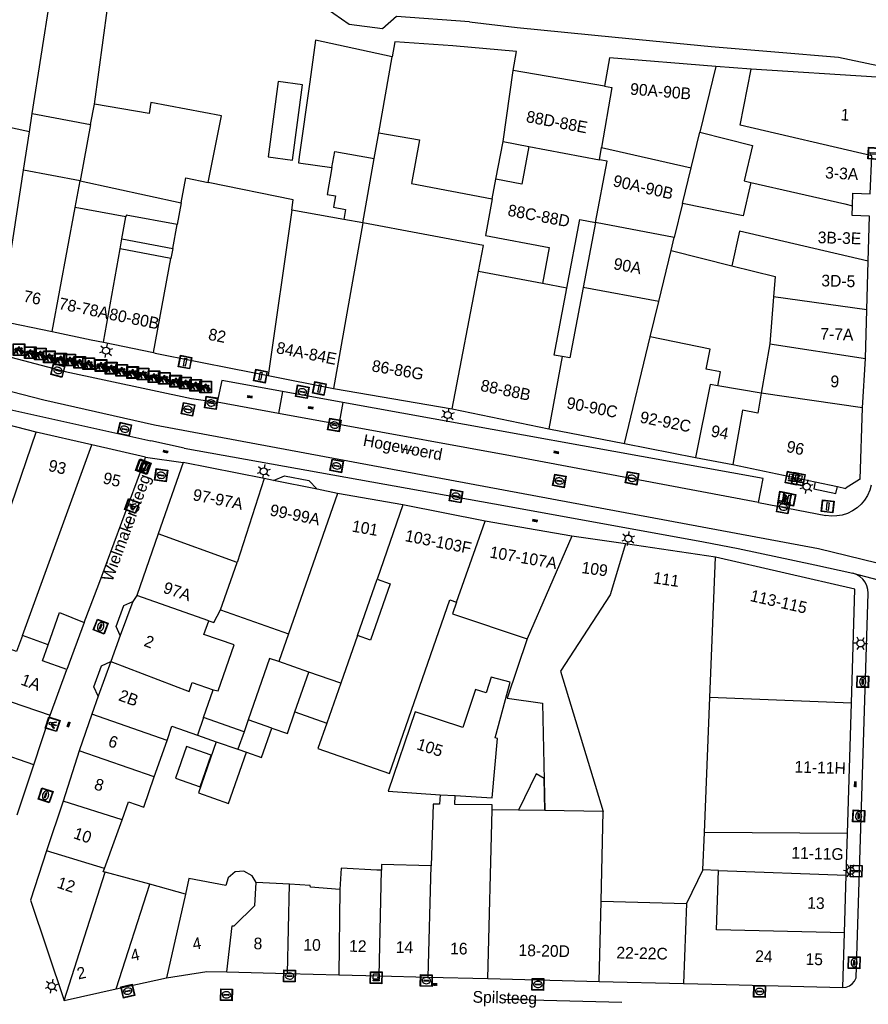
# Model space of a CAD drawing. Header units: metres. Extents: x 93870 to 95789, y 463036 to 464040.
# Tile 26 of 256: x 94074 to 94147, y 463385 to 463469. Entities that reach past the tile are written whole.
import ezdxf
from ezdxf.enums import TextEntityAlignment as Align

# ---------------------------------------------------------------- set-up
doc = ezdxf.new("R2010")
doc.units = ezdxf.units.M
doc.header["$LTSCALE"] = 25.4
for name, color, linetype in [('B_BEBOUWINGSGRENS_0', 1, 'Continuous'), ('B_LUIFEL_1', 200, 'Continuous'), ('B_OVERBOUWLIJN_LIJN_1', 7, 'Continuous'), ('B_TUSSENMUUR_0', 7, 'Continuous'), ('Q_BETAALAUTOMAAT_0', 7, 'Continuous'), ('Q_BRANDKRAAN_0', 5, 'Continuous'), ('Q_CAI-KAST_0', 10, 'Continuous'), ('Q_ELEKTRAKAST_0', 7, 'Continuous'), ('Q_FIETSENREK_0', 6, 'Continuous'), ('Q_INSPECTIE_OF_RIOOLPUT_0', 253, 'Continuous'), ('Q_KOLK_0', 254, 'Continuous'), ('Q_LICHTMAST_0', 2, 'Continuous'), ('Q_LICHTPUNT_1', 7, 'Continuous'), ('Q_STRAATNAAMBORD_0', 7, 'Continuous'), ('Q_VERKEERSBORDPAAL_0', 40, 'Continuous'), ('Q_WATERLEIDINGPUT_0', 5, 'Continuous'), ('S_GBKN_SYMBOOL_OV_GROOT_0', 7, 'Continuous'), ('T_MUUR_30CM_0', 10, 'Continuous'), ('V_WEGGRENS_0', 7, 'Continuous'), ('W_KADEMUUR_30CM_0', 10, 'Continuous'), ('W_WATERGRENS_0', 5, 'Continuous'), ('Z_GBKN_HUISNUMMER_0', 252, 'Continuous'), ('Z_STRAATNAAM_0', 252, 'Continuous')]:
    doc.layers.add(name, color=color, linetype=linetype)
doc.layers.add('Q_PAAL_STEEN_0', color=7, linetype='Continuous', true_color=0xa97373)

# ---------------------------------------------------------------- blocks, each defined once
blk = doc.blocks.new('Q_STRAATNAAMBORD')
for points in [[(-0.5, 0.5), (0.5, 0.5), (0.5, -0.5), (-0.5, -0.5)], [(-0.369, 0.22), (0.358, 0.22), (0.358, -0.214), (-0.369, -0.214)]]:
    blk.add_lwpolyline(points, close=True)
for points in [[(-0.442, 0.464), (0.438, 0.464, -0.414214), (0.459, 0.442), (0.459, -0.437, -0.414214), (0.438, -0.459), (-0.442, -0.459, -0.414214), (-0.463, -0.437), (-0.463, 0.442), (-0.463, 0.444), (-0.463, 0.446), (-0.463, 0.448), (-0.462, 0.45), (-0.461, 0.451), (-0.46, 0.453), (-0.459, 0.455), (-0.458, 0.456), (-0.457, 0.457), (-0.456, 0.459), (-0.454, 0.46), (-0.453, 0.461), (-0.451, 0.462), (-0.449, 0.462), (-0.447, 0.463), (-0.446, 0.463), (-0.444, 0.464), (-0.442, 0.464)], [(-0.287, 0.16), (0.281, 0.16, -0.414214), (0.303, 0.139), (0.303, -0.134, -0.414214), (0.281, -0.156), (-0.287, -0.156, -0.414214), (-0.308, -0.134), (-0.308, 0.139), (-0.308, 0.14), (-0.308, 0.142), (-0.307, 0.144), (-0.307, 0.146), (-0.306, 0.148), (-0.305, 0.149), (-0.304, 0.151), (-0.303, 0.152), (-0.302, 0.154), (-0.3, 0.155), (-0.299, 0.156), (-0.297, 0.157), (-0.296, 0.158), (-0.294, 0.159), (-0.292, 0.159), (-0.29, 0.16), (-0.288, 0.16), (-0.287, 0.16)]]:
    blk.add_lwpolyline(points, format="xyb")
blk = doc.blocks.new('Q_CAI-KAST')
for points in [[(-0.5, 0.5), (0.5, 0.5), (0.5, -0.5), (-0.5, -0.5)], [(-0.262, 0.264), (0.25, 0.264), (0.25, 0.187), (-0.262, 0.187)], [(-0.262, 0.107), (0.25, 0.107), (0.25, -0.332), (-0.262, -0.332)]]:
    blk.add_lwpolyline(points, close=True)
blk.add_lwpolyline([(-0.442, 0.464), (0.438, 0.464, -0.414214), (0.459, 0.442), (0.459, -0.437, -0.414214), (0.438, -0.459), (-0.442, -0.459, -0.414214), (-0.463, -0.437), (-0.463, 0.442), (-0.463, 0.444), (-0.463, 0.446), (-0.463, 0.448), (-0.462, 0.45), (-0.461, 0.451), (-0.46, 0.453), (-0.459, 0.455), (-0.458, 0.456), (-0.457, 0.457), (-0.456, 0.459), (-0.454, 0.46), (-0.453, 0.461), (-0.451, 0.462), (-0.449, 0.462), (-0.447, 0.463), (-0.446, 0.463), (-0.444, 0.464), (-0.442, 0.464)], format="xyb")
blk.add_circle((-0.177, -0.034), 0.0354)
blk = doc.blocks.new('Q_ELEKTRAKAST')
for points in [[(-0.5, 0.5), (0.5, 0.5), (0.5, -0.5), (-0.5, -0.5)], [(-0.262, 0.264), (0.25, 0.264), (0.25, 0.187), (-0.262, 0.187)], [(-0.262, 0.107), (0.25, 0.107), (0.25, -0.332), (-0.262, -0.332)]]:
    blk.add_lwpolyline(points, close=True)
blk.add_lwpolyline([(-0.442, 0.464), (0.438, 0.464, -0.414214), (0.459, 0.442), (0.459, -0.437, -0.414214), (0.438, -0.459), (-0.442, -0.459, -0.414214), (-0.463, -0.437), (-0.463, 0.442), (-0.463, 0.444), (-0.463, 0.446), (-0.463, 0.448), (-0.462, 0.45), (-0.461, 0.451), (-0.46, 0.453), (-0.459, 0.455), (-0.458, 0.456), (-0.457, 0.457), (-0.456, 0.459), (-0.454, 0.46), (-0.453, 0.461), (-0.451, 0.462), (-0.449, 0.462), (-0.447, 0.463), (-0.446, 0.463), (-0.444, 0.464), (-0.442, 0.464)], format="xyb")
blk.add_lwpolyline([(-0.177, 0.001, -1), (-0.177, -0.069, -1)], format="xyb", close=True)
blk.add_lwpolyline([(0.044, 0.088), (-0.056, -0.112), (0.044, -0.112), (-0.056, -0.312)])
blk = doc.blocks.new('Q_LICHTMAST')
for points in [[(-0.26, 0.15), (-0.52, 0.3)], [(0, 0.3), (0, 0.6)], [(0.26, 0.15), (0.52, 0.3)], [(-0.26, -0.15), (-0.52, -0.3)], [(0, -0.3), (0, -0.6)], [(0.26, -0.15), (0.52, -0.3)]]:
    blk.add_lwpolyline(points)
blk.add_circle((0, 0), 0.3)
blk = doc.blocks.new('Q_VERKEERSBORDPAAL')
for points in [[(-0.5, 0.5), (0.5, 0.5), (0.5, -0.5), (-0.5, -0.5)], [(-0.08, 0.333), (0.071, 0.333), (0.071, -0.329), (-0.08, -0.329)]]:
    blk.add_lwpolyline(points, close=True)
blk.add_lwpolyline([(-0.442, 0.464), (0.438, 0.464, -0.414214), (0.459, 0.442), (0.459, -0.437, -0.414214), (0.438, -0.459), (-0.442, -0.459, -0.414214), (-0.463, -0.437), (-0.463, 0.442), (-0.463, 0.444), (-0.463, 0.446), (-0.463, 0.448), (-0.462, 0.45), (-0.461, 0.451), (-0.46, 0.453), (-0.459, 0.455), (-0.458, 0.456), (-0.457, 0.457), (-0.456, 0.459), (-0.454, 0.46), (-0.453, 0.461), (-0.451, 0.462), (-0.449, 0.462), (-0.447, 0.463), (-0.446, 0.463), (-0.444, 0.464), (-0.442, 0.464)], format="xyb")
blk = doc.blocks.new('Q_PAAL_STEEN')
for points in [[(-0.5, 0.5), (0.5, 0.5), (0.5, -0.5), (-0.5, -0.5)], [(-0.08, 0.333), (0.071, 0.333), (0.071, -0.329), (-0.08, -0.329)]]:
    blk.add_lwpolyline(points, close=True)
blk.add_lwpolyline([(-0.442, 0.464), (0.438, 0.464, -0.414214), (0.459, 0.442), (0.459, -0.437, -0.414214), (0.438, -0.459), (-0.442, -0.459, -0.414214), (-0.463, -0.437), (-0.463, 0.442), (-0.463, 0.444), (-0.463, 0.446), (-0.463, 0.448), (-0.462, 0.45), (-0.461, 0.451), (-0.46, 0.453), (-0.459, 0.455), (-0.458, 0.456), (-0.457, 0.457), (-0.456, 0.459), (-0.454, 0.46), (-0.453, 0.461), (-0.451, 0.462), (-0.449, 0.462), (-0.447, 0.463), (-0.446, 0.463), (-0.444, 0.464), (-0.442, 0.464)], format="xyb")
blk = doc.blocks.new('Q_KOLK')
blk.add_lwpolyline([(-0.5, 0.5), (0.5, 0.5), (0.5, -0.5), (-0.5, -0.5)], close=True)
for points in [[(-0.442, 0.464), (0.438, 0.464, -0.414214), (0.459, 0.442), (0.459, -0.437, -0.414214), (0.438, -0.459), (-0.442, -0.459, -0.414214), (-0.463, -0.437), (-0.463, 0.442, -0.414214), (-0.442, 0.464)], [(-0.345, 0.105, 0.380426), (-0.276, -0.18)], [(-0.008, 0.266, 0.240218), (-0.345, 0.105)], [(-0.194, 0.045, 0.853344), (-0.194, -0.032)], [(0.331, 0.111, 0.240191), (-0.008, 0.266)], [(0.185, -0.032, 0.849746), (0.185, 0.045)], [(0.267, -0.176, 0.380426), (0.331, 0.111)], [(-0.276, -0.18, 0.148452), (0.012, -0.257)], [(0.012, -0.257, 0.131742), (0.267, -0.176)]]:
    blk.add_lwpolyline(points, format="xyb")
for points in [[(-0.194, 0.045), (0.185, 0.045)], [(0.185, -0.032), (-0.194, -0.032)]]:
    blk.add_lwpolyline(points)
blk = doc.blocks.new('Q_INSPECTIE_OF_RIOOLPUT')
blk.add_lwpolyline([(-0.5, 0.5), (0.5, 0.5), (0.5, -0.5), (-0.5, -0.5)], close=True)
for points in [[(-0.442, 0.464), (0.438, 0.464, -0.414214), (0.459, 0.442), (0.459, -0.437, -0.414214), (0.438, -0.459), (-0.442, -0.459, -0.414214), (-0.463, -0.437), (-0.463, 0.442), (-0.463, 0.444), (-0.463, 0.446), (-0.463, 0.448), (-0.462, 0.45), (-0.461, 0.451), (-0.46, 0.453), (-0.459, 0.455), (-0.458, 0.456), (-0.457, 0.457), (-0.456, 0.459), (-0.454, 0.46), (-0.453, 0.461), (-0.451, 0.462), (-0.449, 0.462), (-0.447, 0.463), (-0.446, 0.463), (-0.444, 0.464), (-0.442, 0.464)], [(-0.345, 0.105, 0.380426), (-0.276, -0.18)], [(-0.008, 0.266, 0.240218), (-0.345, 0.105)], [(-0.194, 0.045, 0.853344), (-0.194, -0.032)], [(0.331, 0.111, 0.240191), (-0.008, 0.266)], [(0.185, -0.032, 0.849746), (0.185, 0.045)], [(0.267, -0.176, 0.380426), (0.331, 0.111)], [(-0.276, -0.18, 0.148452), (0.012, -0.257)], [(0.012, -0.257, 0.131742), (0.267, -0.176)]]:
    blk.add_lwpolyline(points, format="xyb")
for points in [[(-0.194, 0.045), (0.185, 0.045)], [(0.185, -0.032), (-0.194, -0.032)]]:
    blk.add_lwpolyline(points)
blk = doc.blocks.new('Q_WATERLEIDINGPUT')
blk.add_lwpolyline([(-0.5, 0.5), (0.5, 0.5), (0.5, -0.5), (-0.5, -0.5)], close=True)
for points in [[(-0.442, 0.464), (0.438, 0.464, -0.414214), (0.459, 0.442), (0.459, -0.437, -0.414214), (0.438, -0.459), (-0.442, -0.459, -0.414214), (-0.463, -0.437), (-0.463, 0.442), (-0.463, 0.444), (-0.463, 0.446), (-0.463, 0.448), (-0.462, 0.45), (-0.461, 0.451), (-0.46, 0.453), (-0.459, 0.455), (-0.458, 0.456), (-0.457, 0.457), (-0.456, 0.459), (-0.454, 0.46), (-0.453, 0.461), (-0.451, 0.462), (-0.449, 0.462), (-0.447, 0.463), (-0.446, 0.463), (-0.444, 0.464), (-0.442, 0.464)], [(-0.345, 0.105, 0.380426), (-0.276, -0.18)], [(-0.008, 0.266, 0.240218), (-0.345, 0.105)], [(-0.194, 0.045, 0.853344), (-0.194, -0.032)], [(0.331, 0.111, 0.240191), (-0.008, 0.266)], [(0.185, -0.032, 0.849746), (0.185, 0.045)], [(0.267, -0.176, 0.380426), (0.331, 0.111)], [(-0.276, -0.18, 0.148452), (0.012, -0.257)], [(0.012, -0.257, 0.131742), (0.267, -0.176)]]:
    blk.add_lwpolyline(points, format="xyb")
for points in [[(-0.194, 0.045), (0.185, 0.045)], [(0.185, -0.032), (-0.194, -0.032)]]:
    blk.add_lwpolyline(points)
blk = doc.blocks.new('Q_BRANDKRAAN')
blk.add_lwpolyline([(-0.5, 0.5), (0.5, 0.5), (0.5, -0.5), (-0.5, -0.5)], close=True)
for points in [[(-0.442, 0.464), (0.438, 0.464, -0.414214), (0.459, 0.442), (0.459, -0.437, -0.414214), (0.438, -0.459), (-0.442, -0.459, -0.414214), (-0.463, -0.437), (-0.463, 0.442), (-0.463, 0.444), (-0.463, 0.446), (-0.463, 0.448), (-0.462, 0.45), (-0.461, 0.451), (-0.46, 0.453), (-0.459, 0.455), (-0.458, 0.456), (-0.457, 0.457), (-0.456, 0.459), (-0.454, 0.46), (-0.453, 0.461), (-0.451, 0.462), (-0.449, 0.462), (-0.447, 0.463), (-0.446, 0.463), (-0.444, 0.464), (-0.442, 0.464)], [(-0.345, 0.105, 0.380426), (-0.276, -0.18)], [(-0.008, 0.266, 0.240218), (-0.345, 0.105)], [(-0.194, 0.045, 0.853344), (-0.194, -0.032)], [(0.331, 0.111, 0.240191), (-0.008, 0.266)], [(0.185, -0.032, 0.849746), (0.185, 0.045)], [(0.267, -0.176, 0.380426), (0.331, 0.111)], [(-0.276, -0.18, 0.148452), (0.012, -0.257)], [(0.012, -0.257, 0.131742), (0.267, -0.176)]]:
    blk.add_lwpolyline(points, format="xyb")
for points in [[(-0.194, 0.045), (0.185, 0.045)], [(0.185, -0.032), (-0.194, -0.032)]]:
    blk.add_lwpolyline(points)
blk = doc.blocks.new('Q_FIETSENREK')
for points in [[(-0.5, 0.5), (0.5, 0.5), (0.5, -0.5), (-0.5, -0.5)], [(-0.063, 0.145), (0.184, 0.054), (0.037, -0.093)]]:
    blk.add_lwpolyline(points, close=True)
for points in [[(-0.442, 0.464), (0.438, 0.464, -0.414214), (0.459, 0.442), (0.459, -0.437, -0.414214), (0.438, -0.459), (-0.442, -0.459, -0.414214), (-0.463, -0.437), (-0.463, 0.442), (-0.463, 0.444), (-0.463, 0.446), (-0.463, 0.448), (-0.462, 0.45), (-0.461, 0.451), (-0.46, 0.453), (-0.459, 0.455), (-0.458, 0.456), (-0.457, 0.457), (-0.456, 0.459), (-0.454, 0.46), (-0.453, 0.461), (-0.451, 0.462), (-0.449, 0.462), (-0.447, 0.463), (-0.446, 0.463), (-0.444, 0.464), (-0.442, 0.464)], [(-0.181, 0.106, 0.847256), (-0.324, -0.144)], [(-0.193, 0.075, 0.842492), (-0.305, -0.118)], [(-0.171, 0.065, 0.053288), (-0.193, 0.075)], [(-0.185, -0.134, 0.502492), (-0.147, 0.044)], [(-0.149, 0.089, 0.06236), (-0.181, 0.106)], [(-0.165, -0.161, 0.494489), (-0.125, 0.068)], [(-0.324, -0.144, 0.089606), (-0.421, -0.348)], [(-0.296, -0.162, 0.110942), (-0.375, -0.348)], [(-0.294, -0.105, 0.006942), (-0.305, -0.118)], [(-0.296, -0.162, 0.02458), (-0.283, -0.168)], [(-0.212, -0.105, 0.381614), (-0.294, -0.105)], [(-0.283, -0.168, 0.148109), (-0.198, -0.173)], [(-0.223, -0.136, 0.533998), (-0.276, -0.136)], [(-0.276, -0.136, 0.009682), (-0.271, -0.138)], [(-0.271, -0.138, 0.120201), (-0.218, -0.144)], [(-0.218, -0.144, 0.003554), (-0.223, -0.136)], [(-0.185, -0.134, 0.017985), (-0.212, -0.105)], [(-0.122, -0.348, 0.075837), (-0.198, -0.173)], [(-0.075, -0.348, 0.094234), (-0.165, -0.161)], [(0.095, -0.16, 0.385208), (0.186, -0.333)], [(0.209, -0.054, 0.224648), (0.108, -0.128)], [(0.126, -0.171, 0.376993), (0.197, -0.303)], [(0.212, -0.086, 0.20829), (0.139, -0.139)], [(0.186, -0.333, 1), (0.287, -0.06)], [(0.197, -0.303, 1), (0.276, -0.09)], [(0.287, -0.06, 0.086253), (0.238, -0.051)], [(0.276, -0.09, 0.079305), (0.241, -0.083)]]:
    blk.add_lwpolyline(points, format="xyb")
for points in [[(-0.171, 0.065), (-0.263, -0.038), (-0.239, -0.059), (-0.147, 0.044)], [(0.081, 0.221), (-0.003, 0.252), (-0.149, 0.089)], [(-0.125, 0.068), (-0.086, 0.111), (0.018, -0.131), (0.095, -0.16)], [(0.238, -0.051), (0.229, 0.053), (0.261, 0.093), (0.302, 0.078), (0.314, 0.11), (0.192, 0.155), (0.18, 0.123), (0.231, 0.104), (0.207, 0.076), (-0.04, 0.167), (0, 0.216), (0.07, 0.191), (0.081, 0.221)], [(0.209, -0.054), (0.199, 0.029), (0.057, -0.108)], [(-0.421, -0.348), (-0.375, -0.348)], [(-0.122, -0.348), (-0.075, -0.348)], [(0.057, -0.108), (0.108, -0.128)], [(0.126, -0.171), (0.253, -0.218), (0.241, -0.083)], [(0.139, -0.139), (0.222, -0.17), (0.212, -0.086)]]:
    blk.add_lwpolyline(points)
blk = doc.blocks.new('Q_LICHTPUNT')
for points in [[(-0.5, 0.5), (0.5, 0.5), (0.5, -0.5), (-0.5, -0.5)], [(-0.463, 0.464), (0.459, 0.464), (0.459, -0.459), (-0.463, -0.459)], [(-0.123, 0.08), (-0.077, 0.051), (-0.255, -0.233), (-0.301, -0.204)], [(-0.033, 0.032), (0.021, 0.032), (0.021, -0.303), (-0.033, -0.303)], [(0.075, 0.051), (0.121, 0.079), (0.293, -0.209), (0.247, -0.236)]]:
    blk.add_lwpolyline(points, close=True)
blk.add_circle((-0.002, 0.21), 0.103)
blk = doc.blocks.new('Q_BETAALAUTOMAAT')
blk.add_lwpolyline([(-0.5, 0.5), (0.5, 0.5), (0.5, -0.5), (-0.5, -0.5)], close=True)
for points in [[(-0.442, 0.464), (0.438, 0.464, -0.414214), (0.459, 0.442), (0.459, -0.437, -0.414214), (0.438, -0.459), (-0.442, -0.459, -0.414214), (-0.463, -0.437), (-0.463, 0.442), (-0.463, 0.444), (-0.463, 0.446), (-0.463, 0.448), (-0.462, 0.45), (-0.461, 0.451), (-0.46, 0.453), (-0.459, 0.455), (-0.458, 0.456), (-0.457, 0.457), (-0.456, 0.459), (-0.454, 0.46), (-0.453, 0.461), (-0.451, 0.462), (-0.449, 0.462), (-0.447, 0.463), (-0.446, 0.463), (-0.444, 0.464), (-0.442, 0.464)], [(-0.203, 0.032, 0.050902), (-0.201, -0.03)], [(-0.002, 0.295, 0.299915), (-0.19, 0.099)], [(-0.112, 0.032, 0.069027), (-0.112, -0.03)], [(0.002, 0.2, 0.158079), (-0.093, 0.099)], [(0.146, 0.286, 0.138529), (-0.002, 0.295)], [(0.137, 0.201, 0.200552), (0.002, 0.2)], [(-0.185, -0.097, 0.345501), (0.016, -0.284)], [(-0.091, -0.097, 0.158478), (0.007, -0.196)], [(0.007, -0.196, 0.260272), (0.133, -0.183)], [(0.016, -0.284, 0.17253), (0.151, -0.265)]]:
    blk.add_lwpolyline(points, format="xyb")
for points in [[(-0.203, 0.032), (-0.268, 0.032), (-0.268, 0.099)], [(-0.268, 0.099), (-0.19, 0.099)], [(0.057, 0.032), (-0.112, 0.032)], [(-0.093, 0.099), (0.057, 0.099)], [(0.057, 0.099), (0.057, 0.032)], [(0.146, 0.286), (0.137, 0.201)], [(-0.185, -0.097), (-0.268, -0.097), (-0.268, -0.03)], [(-0.268, -0.03), (-0.201, -0.03)], [(-0.112, -0.03), (0.057, -0.03)], [(0.057, -0.097), (-0.091, -0.097)], [(0.057, -0.03), (0.057, -0.097)], [(0.133, -0.183), (0.151, -0.265)]]:
    blk.add_lwpolyline(points)
blk = doc.blocks.new('S_GBKN_SYMBOOL_OV_GROOT')
for points in [[(-0.21875, 0.0625), (0.21875, 0.0625)], [(-0.21875, 0), (0.21875, 0)], [(-0.1875, 0.0625), (-0.1875, 0)], [(-0.125, 0.09375), (-0.125, 0.0625)], [(-0.125, 0), (-0.125, -0.0625)], [(-0.0625, 0.0625), (-0.0625, 0)], [(0, 0.09375), (0, 0.0625)], [(0, 0), (0, -0.0625)], [(0.0625, 0.0625), (0.0625, 0)], [(0.125, 0.09375), (0.125, 0.0625)], [(0.125, 0), (0.125, -0.0625)], [(0.1875, 0.0625), (0.1875, 0)], [(-0.21875, -0.0625), (0.21875, -0.0625)], [(-0.1875, -0.0625), (-0.1875, -0.09375)], [(-0.0625, -0.0625), (-0.0625, -0.09375)], [(0.0625, -0.0625), (0.0625, -0.09375)], [(0.1875, -0.0625), (0.1875, -0.09375)]]:
    blk.add_lwpolyline(points)

msp = doc.modelspace()

# ---------------------------------------------------------------- linework, layer by layer
at = {"layer": 'B_BEBOUWINGSGRENS_0'}
for p, q in [((94080.87, 463462.03), (94081.999, 463470.253)), ((94136.957, 463465.025), (94133.943, 463465.27)), ((94124.443, 463463.582), (94116.65, 463464.929)), ((94147.704, 463464.346), (94136.957, 463465.025)), ((94075.326, 463459.684), (94075.563, 463461.237)), ((94075.563, 463461.237), (94080.551, 463460.312)), ((94080.551, 463460.312), (94079.661, 463455.511)), ((94090.6, 463455.36), (94091.72, 463461.05)), ((94074.827, 463456.407), (94075.326, 463459.684)), ((94104.783, 463457.397), (94105.171, 463459.583)), ((94131.842, 463456.599), (94132.584, 463459.659)), ((94132.584, 463459.659), (94137.095, 463458.524)), ((94115.176, 463455.631), (94115.782, 463458.85)), ((94115.782, 463458.85), (94117.995, 463458.433)), ((94103.813, 463451.92), (94104.783, 463457.397)), ((94079.661, 463455.511), (94074.827, 463456.407)), ((94131.104, 463453.553), (94131.842, 463456.599)), ((94079.236, 463453.222), (94079.661, 463455.511)), ((94079.661, 463455.511), (94088.294, 463453.63)), ((94088.294, 463453.63), (94087.946, 463451.757)), ((94083.573, 463452.418), (94079.236, 463453.222)), ((94102.179, 463452.209), (94097.724, 463452.999)), ((94083.226, 463450.542), (94083.573, 463452.418)), ((94123.671, 463451.932), (94122.628, 463446.398)), ((94087.569, 463449.734), (94087.946, 463451.757)), ((94083.067, 463449.682), (94083.226, 463450.542)), ((94083.226, 463450.542), (94087.569, 463449.734)), ((94087.409, 463448.874), (94083.067, 463449.682)), ((94087.569, 463449.734), (94087.409, 463448.874)), ((94129.079, 463445.194), (94130.135, 463449.555)), ((94130.135, 463449.555), (94135.313, 463448.255)), ((94146.85, 463444.488), (94146.964, 463448.626)), ((94119.149, 463446.731), (94113.694, 463447.75)), ((94128.352, 463442.193), (94129.079, 463445.194)), ((94138.885, 463445.604), (94138.57, 463441.577)), ((94146.735, 463440.336), (94146.85, 463444.488)), ((94072.868, 463443.54), (94077.273, 463442.636)), ((94081.659, 463441.711), (94085.916, 463440.85)), ((94138.57, 463441.577), (94137.838, 463437.358)), ((94146.485, 463436.116), (94146.735, 463440.336)), ((94095.709, 463438.89), (94101.306, 463437.77)), ((94101.306, 463437.77), (94111.428, 463436.021)), ((94137.838, 463437.358), (94134.127, 463438.002)), ((94111.428, 463436.021), (94119.686, 463434.331)), ((94146.293, 463430.025), (94146.485, 463436.116)), ((94075.891, 463434.044), (94071.157, 463435.272)), ((94119.686, 463434.331), (94126.143, 463433.078)), ((94080.642, 463432.968), (94075.891, 463434.044)), ((94085.241, 463431.898), (94080.642, 463432.968)), ((94126.143, 463433.078), (94132.224, 463431.89)), ((94132.224, 463431.89), (94135.412, 463431.267)), ((94088.451, 463431.453), (94086.328, 463425.37)), ((94095.384, 463430.082), (94088.451, 463431.453)), ((94135.412, 463431.267), (94142.438, 463429.793)), ((94142.438, 463429.793), (94144.337, 463429.394)), ((94107.227, 463427.831), (94101.643, 463428.813)), ((94114.246, 463426.443), (94107.227, 463427.831)), ((94121.658, 463425.158), (94114.246, 463426.443)), ((94086.328, 463425.37), (94084.486, 463420.091)), ((94126.251, 463424.518), (94121.658, 463425.158)), ((94133.935, 463423.379), (94126.251, 463424.518)), ((94145.835, 463420.643), (94133.935, 463423.379)), ((94103.335, 463416.675), (94105.015, 463421.491)), ((94105.015, 463421.491), (94106.125, 463421.104)), ((94145.536, 463410.912), (94145.835, 463420.643)), ((94111.226, 463419.727), (94111.801, 463419.534)), ((94091.648, 463418.863), (94097.464, 463416.833)), ((94097.464, 463416.833), (94096.633, 463414.453)), ((94095.843, 463414.728), (94094.014, 463409.487)), ((94096.633, 463414.453), (94095.843, 463414.728)), ((94077.083, 463409.893), (94078.513, 463413.774)), ((94090.193, 463409.672), (94091.024, 463412.053)), ((94145.193, 463399.772), (94145.536, 463410.912)), ((94075.698, 463405.642), (94077.083, 463409.893)), ((94080.646, 463409.974), (94079.587, 463406.842)), ((94097.992, 463410.152), (94100.726, 463409.198)), ((94093.657, 463408.464), (94090.193, 463409.672)), ((94094.014, 463409.487), (94093.657, 463408.464)), ((94089.673, 463408.18), (94091.282, 463407.618)), ((94085.992, 463404.612), (94087.08, 463407.729)), ((94091.282, 463407.618), (94093.137, 463406.971)), ((94079.587, 463406.842), (94078.22, 463402.551)), ((94093.137, 463406.971), (94093.865, 463406.717)), ((94074.283, 463401.362), (94075.698, 463405.642)), ((94078.22, 463402.551), (94076.791, 463398.291)), ((94117.1, 463401.765), (94114.84, 463401.8)), ((94119.36, 463401.73), (94117.1, 463401.765)), ((94145.084, 463396.232), (94145.193, 463399.772)), ((94076.791, 463398.291), (94075.418, 463394.101)), ((94085.597, 463395.444), (94081.781, 463396.476)), ((94097.54, 463395.454), (94094.702, 463395.585)), ((94144.933, 463391.299), (94145.084, 463396.232)), ((94088.643, 463394.6), (94085.597, 463395.444)), ((94075.418, 463394.101), (94078.28, 463385.51)), ((94144.789, 463386.627), (94144.933, 463391.299)), ((94092.184, 463387.957), (94097.381, 463387.826)), ((94082.744, 463386.505), (94087.03, 463387.46)), ((94097.381, 463387.826), (94101.755, 463387.716)), ((94101.755, 463387.716), (94105.197, 463387.629)), ((94105.197, 463387.629), (94109.396, 463387.523)), ((94109.396, 463387.523), (94114.484, 463387.395)), ((94114.484, 463387.395), (94123.982, 463387.155)), ((94123.982, 463387.155), (94131.205, 463386.973)), ((94078.28, 463385.51), (94082.744, 463386.505))]:
    msp.add_line(p, q, dxfattribs=at)
for points in [[(94106.32, 463466.07), (94099.77, 463467.5), (94099.27, 463463.952)], [(94116.65, 463464.929), (94116.917, 463466.547), (94111.5, 463467.025), (94106.549, 463467.365), (94106.32, 463466.07)], [(94133.943, 463465.27), (94124.862, 463466.01), (94124.443, 463463.582)], [(94099.27, 463463.952), (94098.367, 463457.551), (94098.296, 463457.043), (94101.167, 463456.638)], [(94091.72, 463461.05), (94085.69, 463462.18), (94085.54, 463461.26), (94080.87, 463462.03)], [(94105.171, 463459.583), (94108.649, 463459.003), (94107.965, 463455.261), (94114.863, 463453.964)], [(94117.995, 463458.433), (94117.389, 463455.214), (94115.176, 463455.631)], [(94137.095, 463458.524), (94136.385, 463455.492), (94136.942, 463455.364)], [(94145.621, 463453.373), (94145.66, 463454.443), (94147.123, 463454.387), (94147.288, 463457.628)], [(94101.167, 463456.638), (94100.759, 463454.338), (94101.48, 463454.21), (94101.308, 463453.238), (94102.33, 463453.057), (94102.179, 463452.209)], [(94097.724, 463452.999), (94097.85, 463453.88), (94090.6, 463455.36)], [(94136.942, 463455.364), (94136.286, 463452.507), (94131.104, 463453.553)], [(94114.863, 463453.964), (94114.274, 463450.837), (94119.724, 463449.812), (94119.149, 463446.731)], [(94146.964, 463448.626), (94147.071, 463452.49), (94145.59, 463452.545), (94145.621, 463453.373)], [(94087.946, 463451.757), (94083.601, 463452.566), (94083.573, 463452.418)], [(94113.694, 463447.75), (94114.113, 463449.982), (94103.813, 463451.92)], [(94121.226, 463446.344), (94122.325, 463452.183), (94123.671, 463451.932)], [(94135.313, 463448.255), (94139.02, 463447.324), (94138.885, 463445.604)], [(94120.821, 463440.502), (94120.151, 463440.628), (94121.226, 463446.344)], [(94122.628, 463446.398), (94121.492, 463440.376), (94120.821, 463440.502)], [(94077.273, 463442.636), (94080.592, 463441.936), (94081.659, 463441.711)], [(94134.127, 463438.002), (94134.36, 463439.187), (94133.123, 463439.434), (94133.463, 463441.133), (94128.352, 463442.193)], [(94085.916, 463440.85), (94086.063, 463440.78), (94092.965, 463439.428), (94093.685, 463439.287), (94095.709, 463438.89)], [(94079.991, 463417.786), (94081.26, 463421.065), (94085.183, 463431.638), (94085.241, 463431.898)], [(94101.643, 463428.813), (94099.893, 463429.176), (94096.173, 463429.923), (94095.384, 463430.082)], [(94144.337, 463429.394), (94145.062, 463429.242), (94145.088, 463429.313), (94146.217, 463430.027), (94146.293, 463430.025)], [(94106.125, 463421.104), (94104.445, 463416.287), (94103.335, 463416.675)], [(94084.486, 463420.091), (94084.158, 463419.598), (94083.083, 463416.673), (94082.264, 463414.452)], [(94100.726, 463409.198), (94099.969, 463407.03), (94106.072, 463404.901), (94111.226, 463419.727)], [(94111.801, 463419.534), (94111.471, 463418.543), (94117.84, 463416.39)], [(94076.916, 463415.89), (94077.898, 463418.645), (94079.991, 463417.786)], [(94090.64, 463417.943), (94091.084, 463417.804), (94091.648, 463418.863)], [(94092.819, 463415.879), (94090.235, 463416.781), (94090.64, 463417.943)], [(94078.513, 463413.774), (94076.429, 463414.527), (94076.916, 463415.89)], [(94091.024, 463412.053), (94091.452, 463411.961), (94092.819, 463415.879)], [(94117.84, 463416.39), (94116.14, 463411.34), (94119.14, 463410.9), (94119.36, 463401.73)], [(94082.264, 463414.452), (94081.183, 463411.507), (94080.646, 463409.974)], [(94115.107, 463407.943), (94116.399, 463412.711), (94114.761, 463413.138), (94114.331, 463411.798), (94113.42, 463412.076), (94112.345, 463408.84), (94108.28, 463410.16)], [(94096.037, 463408.781), (94097.354, 463408.321), (94097.992, 463410.152)], [(94108.28, 463410.16), (94105.96, 463403.38), (94110.4, 463403.08)], [(94087.08, 463407.729), (94087.501, 463408.938), (94089.673, 463408.18)], [(94093.865, 463406.717), (94095.159, 463406.266), (94096.037, 463408.781)], [(94091.282, 463407.618), (94089.756, 463403.245), (94092.339, 463402.344), (94093.865, 463406.717)], [(94111.69, 463403.01), (94114.86, 463402.81), (94115.3, 463407.88), (94115.107, 463407.943)], [(94090.859, 463406.463), (94088.734, 463407.204), (94087.795, 463404.513), (94089.92, 463403.772), (94090.859, 463406.463)], [(94083.238, 463400.946), (94083.786, 463402.488), (94085.091, 463402.032), (94085.992, 463404.612)], [(94110.4, 463403.08), (94110.36, 463402.28), (94109.797, 463402.297), (94109.636, 463397.02)], [(94114.84, 463401.8), (94114.85, 463402.22), (94111.67, 463402.26), (94111.69, 463403.01)], [(94081.737, 463396.804), (94082.68, 463399.38), (94083.238, 463400.946)], [(94081.781, 463396.476), (94081.631, 463396.515), (94081.737, 463396.804)], [(94094.702, 463395.585), (94094.341, 463396.166), (94093.645, 463396.564), (94092.888, 463396.505), (94092.291, 463396.007), (94092.092, 463395.35), (94088.946, 463395.936), (94088.643, 463394.6)], [(94105.394, 463396.645), (94104.995, 463396.659), (94101.949, 463396.806), (94101.846, 463395.002)], [(94109.636, 463397.02), (94105.406, 463397.127), (94105.394, 463396.645)], [(94101.846, 463395.002), (94099.327, 463395.19), (94099.299, 463395.342), (94097.54, 463395.454)], [(94087.03, 463387.46), (94090.49, 463388), (94092.184, 463387.957)], [(94131.205, 463386.973), (94134.833, 463386.897), (94144.789, 463386.627)]]:
    msp.add_lwpolyline(points, dxfattribs=at)
at = {"layer": 'B_LUIFEL_1'}
for points in [[(94098.647, 463463.697), (94096.579, 463463.972), (94095.718, 463457.54), (94097.791, 463457.264), (94098.647, 463463.697)], [(94119.36, 463401.73), (94119.294, 463404.469), (94118.602, 463404.877), (94117.1, 463401.765)]]:
    msp.add_lwpolyline(points, dxfattribs=at)
at = {"layer": 'B_OVERBOUWLIJN_LIJN_1'}
for points in [[(94096.173, 463429.923), (94097.113, 463430.326), (94099.182, 463429.923), (94099.893, 463429.176)], [(94083.083, 463416.673), (94082.722, 463417.458), (94083.386, 463419.236), (94084.158, 463419.598)], [(94081.183, 463411.507), (94080.835, 463412.311), (94081.489, 463414.089), (94082.264, 463414.452)]]:
    msp.add_lwpolyline(points, dxfattribs=at)
at = {"layer": 'B_TUSSENMUUR_0'}
for p, q in [((94075.563, 463461.237), (94077.083, 463471.063)), ((94105.171, 463459.583), (94106.32, 463466.07)), ((94133.943, 463465.27), (94132.584, 463459.659)), ((94115.782, 463458.85), (94116.65, 463464.929)), ((94136.031, 463460.263), (94136.957, 463465.025)), ((94080.551, 463460.312), (94080.87, 463462.03)), ((94075.326, 463459.684), (94072.82, 463460.229)), ((94147.288, 463457.628), (94136.031, 463460.263)), ((94117.995, 463458.433), (94124.006, 463457.302)), ((94124.006, 463457.302), (94124.183, 463458.337)), ((94124.183, 463458.337), (94131.842, 463456.599)), ((94072.868, 463443.54), (94074.827, 463456.407)), ((94114.863, 463453.964), (94115.176, 463455.631)), ((94131.104, 463453.553), (94130.407, 463450.674)), ((94077.273, 463442.636), (94079.236, 463453.222)), ((94097.724, 463452.999), (94095.709, 463438.89)), ((94103.813, 463451.92), (94101.306, 463437.77)), ((94103.813, 463451.92), (94102.179, 463452.209)), ((94130.407, 463450.674), (94123.671, 463451.932)), ((94130.135, 463449.555), (94130.407, 463450.674)), ((94081.659, 463441.711), (94083.067, 463449.682)), ((94085.916, 463440.85), (94087.409, 463448.874)), ((94111.428, 463436.021), (94113.694, 463447.75)), ((94121.226, 463446.344), (94119.149, 463446.731)), ((94129.079, 463445.194), (94122.628, 463446.398)), ((94146.85, 463444.488), (94138.885, 463445.604)), ((94126.143, 463433.078), (94128.352, 463442.193)), ((94138.57, 463441.577), (94146.735, 463440.336)), ((94120.821, 463440.502), (94119.686, 463434.331)), ((94137.838, 463437.358), (94137.544, 463435.668)), ((94146.485, 463436.116), (94137.838, 463437.358)), ((94074.728, 463416.685), (94080.642, 463432.968)), ((94095.384, 463430.082), (94093.064, 463422.923)), ((94101.643, 463428.813), (94097.464, 463416.833)), ((94107.227, 463427.831), (94105.015, 463421.491)), ((94111.801, 463419.534), (94114.246, 463426.443)), ((94093.064, 463422.923), (94086.328, 463425.37)), ((94121.658, 463425.158), (94117.84, 463416.39)), ((94133.45, 463411.397), (94133.935, 463423.379)), ((94091.648, 463418.863), (94093.064, 463422.923)), ((94090.64, 463417.943), (94084.486, 463420.091)), ((94076.916, 463415.89), (94074.728, 463416.685)), ((94103.335, 463416.675), (94101.916, 463412.609)), ((94099.183, 463413.563), (94096.633, 463414.453)), ((94097.992, 463410.152), (94099.183, 463413.563)), ((94101.916, 463412.609), (94099.183, 463413.563)), ((94068.698, 463412.753), (94077.083, 463409.893)), ((94101.916, 463412.609), (94100.726, 463409.198)), ((94132.984, 463399.872), (94133.45, 463411.397)), ((94145.536, 463410.912), (94133.45, 463411.397)), ((94087.08, 463407.729), (94080.646, 463409.974)), ((94090.193, 463409.672), (94089.673, 463408.18)), ((94096.037, 463408.781), (94094.014, 463409.487)), ((94075.698, 463405.642), (94067.3, 463408.56)), ((94093.657, 463408.464), (94093.137, 463406.971)), ((94085.992, 463404.612), (94079.587, 463406.842)), ((94110.4, 463403.08), (94111.69, 463403.01)), ((94083.238, 463400.946), (94078.22, 463402.551)), ((94114.484, 463387.395), (94114.84, 463401.8)), ((94124.339, 463401.653), (94119.36, 463401.73)), ((94124.15, 463393.995), (94124.339, 463401.653)), ((94132.854, 463396.667), (94132.984, 463399.872)), ((94145.193, 463399.772), (94132.984, 463399.872)), ((94081.737, 463396.804), (94076.791, 463398.291)), ((94078.28, 463385.51), (94081.781, 463396.476)), ((94105.197, 463387.629), (94105.394, 463396.645)), ((94109.396, 463387.523), (94109.636, 463397.02)), ((94132.854, 463396.667), (94131.447, 463393.815)), ((94134.172, 463396.62), (94132.854, 463396.667)), ((94134.172, 463396.62), (94145.084, 463396.232)), ((94082.744, 463386.505), (94085.597, 463395.444)), ((94097.381, 463387.826), (94097.54, 463395.454)), ((94101.846, 463395.002), (94101.755, 463387.716)), ((94088.643, 463394.6), (94087.03, 463387.46)), ((94123.982, 463387.155), (94124.15, 463393.995)), ((94124.15, 463393.995), (94131.447, 463393.815)), ((94131.447, 463393.815), (94131.205, 463386.973))]:
    msp.add_line(p, q, dxfattribs=at)
for points in [[(94124.443, 463463.582), (94125.061, 463463.476), (94124.183, 463458.337)], [(94101.167, 463456.638), (94101.407, 463457.995), (94104.783, 463457.397)], [(94123.671, 463451.932), (94124.661, 463457.179), (94124.006, 463457.302)], [(94088.294, 463453.63), (94088.688, 463455.75), (94090.6, 463455.36)], [(94136.942, 463455.364), (94144.964, 463453.524), (94145.621, 463453.373)], [(94146.964, 463448.626), (94135.986, 463451.196), (94135.313, 463448.255)], [(94134.127, 463438.002), (94133.476, 463438.115), (94132.224, 463431.89)], [(94137.544, 463435.668), (94136.221, 463435.932), (94135.412, 463431.267)], [(94070.057, 463416.832), (94070.973, 463419.118), (94070.803, 463419.178), (94075.891, 463434.044)], [(94126.251, 463424.518), (94124.939, 463420.168), (94120.672, 463413.627), (94124.339, 463401.653)], [(94074.728, 463416.685), (94074.233, 463415.322), (94070.057, 463416.832)], [(94082.264, 463414.452), (94088.968, 463411.904), (94089.238, 463412.677), (94091.024, 463412.053)], [(94144.933, 463391.299), (94134.02, 463391.549), (94134.172, 463396.62)], [(94092.184, 463387.957), (94092.635, 463391.901), (94092.81, 463391.901), (94094.576, 463393.642), (94094.702, 463395.585)]]:
    msp.add_lwpolyline(points, dxfattribs=at)
at = {"layer": 'T_MUUR_30CM_0'}
msp.add_line((94079.991, 463417.786), (94078.513, 463413.774), dxfattribs=at)
at = {"layer": 'V_WEGGRENS_0'}
for p, q in [((94096.948, 463437.521), (94096.606, 463435.647)), ((94102.108, 463436.588), (94096.948, 463437.521)), ((94096.606, 463435.647), (94091.361, 463436.605)), ((94102.108, 463436.588), (94101.764, 463434.704)), ((94101.764, 463434.704), (94096.606, 463435.647)), ((94088.543, 463432.673), (94085.697, 463433.305)), ((94085.241, 463431.898), (94088.451, 463431.453)), ((94137.586, 463428.023), (94143.357, 463426.931)), ((94154.643, 463421.142), (94142.719, 463424.079)), ((94142.413, 463422.708), (94145.661, 463422.017)), ((94145.661, 463422.017), (94154.381, 463419.694))]:
    msp.add_line(p, q, dxfattribs=at)
for points in [[(93954.845, 463466.775), (93957.225, 463466.147), (93967.344, 463463.569), (94000, 463456.969), (94017.084, 463453.968), (94037.649, 463449.577), (94054.184, 463445.586), (94078.386, 463439.231), (94089.178, 463436.919), (94091.361, 463436.605)], [(94142.719, 463424.079), (94086, 463434.648), (94076.549, 463436.774), (94046.837, 463444.439), (94002.505, 463453.905), (93975.51, 463458.926), (93969.612, 463460.06)], [(94046.287, 463443.043), (94073.895, 463435.928), (94085.697, 463433.305)], [(94096.948, 463437.521), (94091.751, 463438.462), (94091.361, 463436.605)], [(94137.586, 463428.023), (94137.998, 463430.092), (94102.108, 463436.588)], [(94137.586, 463428.023), (94116.422, 463432.026), (94101.764, 463434.704)], [(94088.543, 463432.673), (94116.146, 463427.714), (94132.899, 463424.682), (94135.871, 463424.101), (94142.413, 463422.708)], [(94142.438, 463429.793), (94142.328, 463429.192), (94144.212, 463428.801), (94144.337, 463429.394)], [(94147.223, 463429.528), (94147.097, 463429.076), (94146.908, 463428.647), (94146.661, 463428.249), (94146.36, 463427.889), (94146.012, 463427.575), (94145.623, 463427.314), (94145.2, 463427.11), (94144.754, 463426.968), (94144.291, 463426.889), (94143.823, 463426.877), (94143.357, 463426.931)], [(94146.97, 463420.286), (94146.939, 463420.617), (94146.848, 463420.936), (94146.699, 463421.234), (94146.499, 463421.498), (94146.253, 463421.722), (94145.971, 463421.897), (94145.661, 463422.017)], [(94144.789, 463386.627), (94145.085, 463386.665), (94145.367, 463386.774), (94145.612, 463386.952), (94145.804, 463387.186), (94145.93, 463387.461), (94146.97, 463420.286)]]:
    msp.add_lwpolyline(points, dxfattribs=at)
at = {"layer": 'W_KADEMUUR_30CM_0'}
msp.add_lwpolyline([(94112.925, 463469.064), (94106.664, 463469.527), (94105.474, 463468.487), (94102.636, 463468.831), (94100.662, 463470.208)], dxfattribs=at)
at = {"layer": 'W_WATERGRENS_0'}
msp.add_lwpolyline([(94112.925, 463469.064), (94116.993, 463468.585), (94125.357, 463467.75), (94133.552, 463466.973), (94144.44, 463466.05), (94147.796, 463465.356)], dxfattribs=at)
at = {"layer": 'Z_STRAATNAAM_0'}
for p, q in [((94107.197, 463432.625), (94108.18, 463432.439)), ((94083.699, 463425.847), (94084.044, 463426.785)), ((94115.928, 463385.647), (94125.925, 463385.387))]:
    msp.add_line(p, q, dxfattribs=at)

# ---------------------------------------------------------------- block references
at = {"layer": 'Q_BETAALAUTOMAAT_0', "rotation": 169.2850635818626}
msp.add_blockref('Q_BETAALAUTOMAAT', (94139.831, 463428.419), dxfattribs=at)
at = {"layer": 'Q_BRANDKRAAN_0', "rotation": 167.4696502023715}
msp.add_blockref('Q_BRANDKRAAN', (94083.454, 463434.297), dxfattribs=at)
at = {"layer": 'Q_CAI-KAST_0'}
for p, rotation in [((94085.088, 463431.11), 69.64315987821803), ((94104.941, 463387.469), 178.5521000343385)]:
    msp.add_blockref('Q_CAI-KAST', p, dxfattribs=dict(at, rotation=rotation))
at = {"layer": 'Q_ELEKTRAKAST_0', "rotation": 168.1516245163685}
for p in [(94140.455, 463430.107), (94141.005, 463430.036)]:
    msp.add_blockref('Q_ELEKTRAKAST', p, dxfattribs=at)
at = {"layer": 'Q_FIETSENREK_0'}
for p in [(94074.427, 463441.087), (94075.402, 463440.83), (94076.257, 463440.711), (94077.027, 463440.471), (94077.98, 463440.278), (94078.772, 463440.197), (94079.611, 463439.992), (94080.383, 463439.897), (94081.438, 463439.734), (94082.308, 463439.506), (94083.197, 463439.313), (94084.134, 463439.136), (94085.036, 463439.001), (94085.954, 463438.776), (94086.848, 463438.631), (94087.825, 463438.397), (94088.65, 463438.231), (94089.514, 463438.051), (94090.376, 463437.895)]:
    msp.add_blockref('Q_FIETSENREK', p, dxfattribs=at)
at = {"layer": 'Q_INSPECTIE_OF_RIOOLPUT_0'}
for p, rotation in [((94088.87, 463435.994), 167.9081435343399), ((94120.589, 463429.88), 169.2894906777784), ((94092.147, 463386.014), 178.5560596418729)]:
    msp.add_blockref('Q_INSPECTIE_OF_RIOOLPUT', p, dxfattribs=dict(at, rotation=rotation))
at = {"layer": 'Q_KOLK_0'}
for p, rotation in [((94077.75, 463439.322), 165.2873219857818), ((94090.84, 463436.536), 171.8147879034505), ((94101.372, 463434.654), 169.6394449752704), ((94086.571, 463430.369), 172.1074306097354), ((94126.797, 463430.106), 169.2894906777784), ((94111.761, 463428.585), 169.8152082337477), ((94139.708, 463427.641), 169.2850635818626), ((94081.413, 463417.439), 68.84315218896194), ((94146.504, 463412.735), 88.1852952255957), ((94076.708, 463403.036), 71.45617763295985), ((94146.156, 463401.27), 88.1852952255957), ((94145.768, 463388.752), 88.1852952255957), ((94097.535, 463387.614), 178.5593947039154), ((94109.223, 463387.225), 178.5539264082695), ((94118.746, 463386.9), 178.5525308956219), ((94083.73, 463386.323), 12.56135890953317), ((94137.69, 463386.3), 178.4465578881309)]:
    msp.add_blockref('Q_KOLK', p, dxfattribs=dict(at, rotation=rotation))
at = {"layer": 'Q_LICHTMAST_0'}
for p, rotation in [((94081.877, 463440.995), 168.5658828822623), ((94111.058, 463435.506), 169.7406774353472), ((94095.34, 463430.695), 168.8140841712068), ((94141.709, 463429.396), 168.1516245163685), ((94126.475, 463424.962), 171.5684370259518), ((94146.315, 463416.005), 88.1852952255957), ((94145.47, 463396.594), 88.23636513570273), ((94077.226, 463386.749), 108.4249443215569)]:
    msp.add_blockref('Q_LICHTMAST', p, dxfattribs=dict(at, rotation=rotation))
at = {"layer": 'Q_LICHTPUNT_1'}
for p, rotation in [((94084.094, 463427.742), 69.64315987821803), ((94077.313, 463409.106), 71.95409561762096)]:
    msp.add_blockref('Q_LICHTPUNT', p, dxfattribs=dict(at, rotation=rotation))
at = {"layer": 'Q_PAAL_STEEN_0', "rotation": 88.1852952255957}
msp.add_blockref('Q_PAAL_STEEN', (94145.937, 463396.566), dxfattribs=at)
at = {"layer": 'Q_STRAATNAAMBORD_0', "rotation": 69.64315987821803}
msp.add_blockref('Q_STRAATNAAMBORD', (94085.024, 463431.065), dxfattribs=at)
at = {"layer": 'Q_VERKEERSBORDPAAL_0'}
for p, rotation in [((94147.471, 463457.835), 86.45658690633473), ((94088.614, 463440.021), 168.9169360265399), ((94095.056, 463438.822), 168.9025354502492), ((94100.093, 463437.768), 168.6841617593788), ((94140.191, 463428.322), 169.2850635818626), ((94143.503, 463427.704), 173.390056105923)]:
    msp.add_blockref('Q_VERKEERSBORDPAAL', p, dxfattribs=dict(at, rotation=rotation))
at = {"layer": 'Q_WATERLEIDINGPUT_0'}
for p, rotation in [((94098.636, 463437.49), 169.7508601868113), ((94101.569, 463431.165), 169.4445820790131)]:
    msp.add_blockref('Q_WATERLEIDINGPUT', p, dxfattribs=dict(at, rotation=rotation))
at = {"layer": 'S_GBKN_SYMBOOL_OV_GROOT_0'}
for p, rotation in [((94094.159, 463437.055), 169.6490178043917), ((94099.356, 463436.113), 169.6394449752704), ((94086.959, 463432.379), 167.4797190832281), ((94120.33, 463432.306), 169.7406774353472), ((94118.514, 463426.48), 170.1645348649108), ((94078.676, 463409.098), 71.31844245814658), ((94145.88, 463403.99), 88.2364231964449), ((94109.935, 463386.881), 178.5589007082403)]:
    msp.add_blockref('S_GBKN_SYMBOOL_OV_GROOT', p, dxfattribs=dict(at, rotation=rotation))

# ---------------------------------------------------------------- texts
at = {"layer": 'Z_GBKN_HUISNUMMER_0', "linetype": 'Continuous'}
for s, rotation, p in [('90A-90B', 355.3, (94129.237, 463463.145)), ('88D-88E', 349.3, (94120.381, 463460.528)), ('1', 356.4, (94145.001, 463461.142)), ('90A-90B', 347.2, (94127.756, 463454.963)), ('3-3A', 357.1, (94144.709, 463456.135)), ('88C-88D', 349.3, (94118.837, 463452.523)), ('3B-3E', 358.4, (94144.518, 463450.627)), ('90A', 349.4, (94126.419, 463448.234)), ('3D-5', 358.4, (94144.417, 463446.953)), ('76', 348.4, (94075.573, 463445.537)), ('78-78A', 348.1, (94079.982, 463444.62)), ('80-80B', 348.5, (94084.283, 463443.731)), ('82', 348.9, (94091.367, 463442.288)), ('7-7A', 358.4, (94144.291, 463442.402)), ('84A-84E', 348.7, (94098.998, 463440.781)), ('86-86G', 350.2, (94106.793, 463439.359)), ('88-88B', 348.4, (94116.005, 463437.636)), ('9', 356.6, (94144.114, 463438.374)), ('90-90C', 349, (94123.391, 463436.159)), ('92-92C', 348.9, (94129.663, 463434.938)), ('94', 348.9, (94134.297, 463434.032)), ('96', 348.1, (94140.75, 463432.701)), ('93', 347.2, (94077.714, 463431.068)), ('95', 346.9, (94082.375, 463429.998)), ('97-97A', 348.8, (94091.433, 463428.315)), ('99-99A', 348.5, (94098.017, 463426.997)), ('101', 350, (94104.002, 463425.86)), ('103-103F', 348.8, (94110.252, 463424.684)), ('107-107A', 350.1, (94117.525, 463423.337)), ('109', 352.1, (94123.609, 463422.362)), ('111', 351.6, (94129.726, 463421.476)), ('97A', 341.4, (94087.956, 463420.45)), ('113-115', 347.1, (94139.327, 463419.575)), ('2', 339.8, (94085.557, 463416.161)), ('1A', 339.8, (94075.452, 463412.698)), ('2B', 340.1, (94083.806, 463411.363)), ('6', 341.3, (94082.485, 463407.607)), ('105', 342, (94109.54, 463407.122)), ('11-11H', 358.2, (94142.866, 463405.419)), ('8', 342.4, (94081.286, 463403.938)), ('10', 341.4, (94079.876, 463399.626)), ('11-11G', 358.2, (94142.639, 463398.079)), ('12', 341.8, (94078.48, 463395.418)), ('13', 358.2, (94142.508, 463393.843)), ('4', 8.9, (94089.623, 463390.395)), ('8', 358.6, (94094.845, 463390.391)), ('10', 358.6, (94099.468, 463390.274)), ('12', 358.6, (94103.376, 463390.176)), ('14', 358.6, (94107.36, 463390.075)), ('16', 358.6, (94112.003, 463389.958)), ('18-20D', 358.6, (94119.296, 463389.774)), ('4', 12.5, (94084.343, 463389.423)), ('22-22C', 358.6, (94127.656, 463389.563)), ('24', 358.6, (94138.058, 463389.301)), ('15', 358.2, (94142.359, 463389.042)), ('2', 12.5, (94079.751, 463387.887))]:
    msp.add_text(s, height=1, rotation=rotation, dxfattribs=at).set_placement(p, align=Align.MIDDLE)
at = {"layer": 'Z_STRAATNAAM_0', "linetype": 'Continuous'}
for s, rotation, p in [('Hogewoerd', 349.28536, (94107.197, 463432.625)), ('Wielmakersteeg', 69.80628, (94083.699, 463425.847)), ('Spilsteeg', 358.5102, (94115.928, 463385.647))]:
    msp.add_text(s, height=1, rotation=rotation, dxfattribs=at).set_placement(p, align=Align.MIDDLE)

doc.saveas('drawing.dxf')
